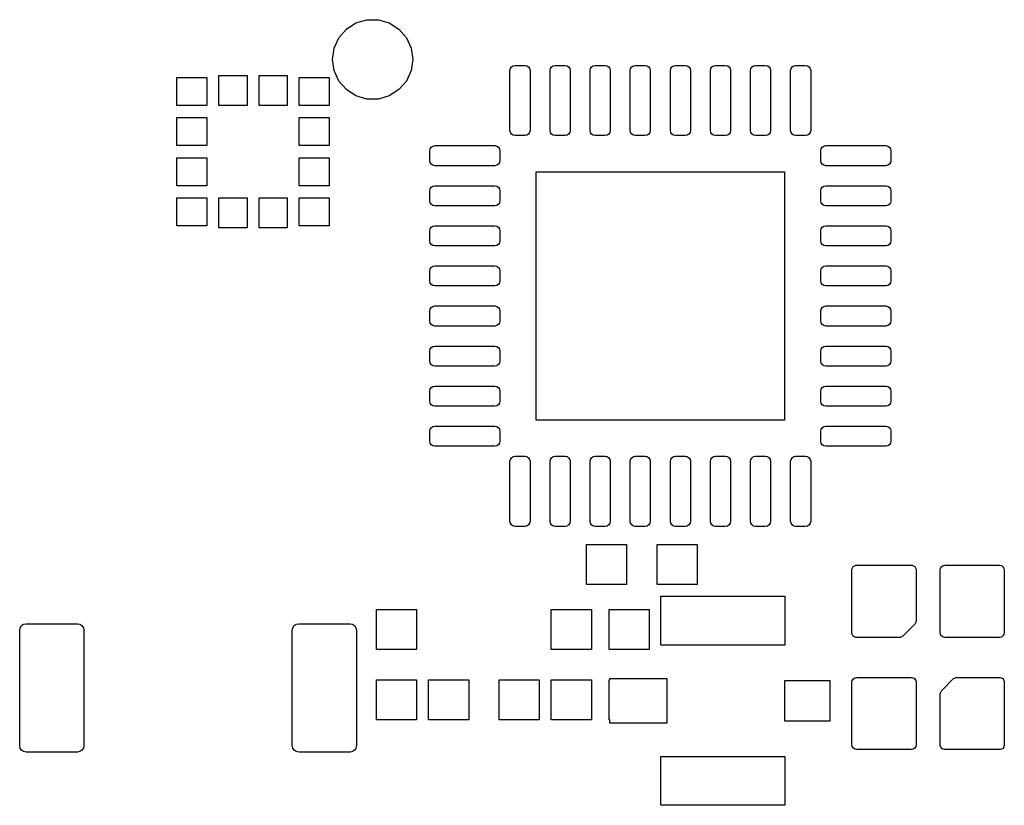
# Model space of a CAD drawing. Extents: x 123.6 to 185.8, y -113.3 to -69.
# Tile 2 of 4: x 137.8 to 150.1, y -92.7 to -82.9. Entities that reach past the tile are written whole.
import ezdxf

# ---------------------------------------------------------------- set-up
doc = ezdxf.new("R2010")
doc.units = 0
doc.layers.add('BLACK', color=7, linetype='CONTINUOUS')

msp = doc.modelspace()

# ---------------------------------------------------------------- linework, layer by layer
at = {"layer": 'BLACK', "linetype": 'CONTINUOUS'}
for p, q in [((141.92257, -83.062125), (142.042292, -82.985184)), ((142.042292, -82.985184), (142.178843, -82.945089)), ((142.178843, -82.945089), (142.321157, -82.945089)), ((142.321157, -82.945089), (142.457708, -82.985184)), ((142.457708, -82.985184), (142.57743, -83.062125)), ((141.829373, -83.16968), (141.92257, -83.062125)), ((142.57743, -83.062125), (142.670627, -83.16968)), ((141.770254, -83.299134), (141.829373, -83.16968)), ((142.670627, -83.16968), (142.729746, -83.299134)), ((141.75, -83.44), (141.770254, -83.299134)), ((142.729746, -83.299134), (142.75, -83.44)), ((141.770254, -83.580866), (141.75, -83.44)), ((142.75, -83.44), (142.729746, -83.580866)), ((141.829373, -83.71032), (141.770254, -83.580866)), ((142.729746, -83.580866), (142.670627, -83.71032)), ((143.963085, -83.579242), (143.967843, -83.555324)), ((143.963085, -84.329242), (143.963085, -83.579242)), ((143.967843, -83.555324), (143.981391, -83.535048)), ((143.981391, -83.535048), (144.001667, -83.5215)), ((144.001667, -83.5215), (144.025585, -83.516742)), ((144.025585, -83.516742), (144.150585, -83.516742)), ((144.150585, -83.516742), (144.174503, -83.5215)), ((144.174503, -83.5215), (144.194779, -83.535048)), ((144.194779, -83.535048), (144.208327, -83.555324)), ((144.208327, -83.555324), (144.213085, -83.579242)), ((144.213085, -83.579242), (144.213085, -84.329242)), ((144.463085, -83.579242), (144.467843, -83.555324)), ((144.463085, -84.329242), (144.463085, -83.579242)), ((144.467843, -83.555324), (144.481391, -83.535048)), ((144.481391, -83.535048), (144.501667, -83.5215)), ((144.501667, -83.5215), (144.525585, -83.516742)), ((144.525585, -83.516742), (144.650585, -83.516742)), ((144.650585, -83.516742), (144.674503, -83.5215)), ((144.674503, -83.5215), (144.694779, -83.535048)), ((144.694779, -83.535048), (144.708327, -83.555324)), ((144.708327, -83.555324), (144.713085, -83.579242)), ((144.713085, -83.579242), (144.713085, -84.329242)), ((144.963085, -83.579242), (144.967843, -83.555324)), ((144.963085, -84.329242), (144.963085, -83.579242)), ((144.967843, -83.555324), (144.981391, -83.535048)), ((144.981391, -83.535048), (145.001667, -83.5215)), ((145.001667, -83.5215), (145.025585, -83.516742)), ((145.025585, -83.516742), (145.150585, -83.516742)), ((145.150585, -83.516742), (145.174503, -83.5215)), ((145.174503, -83.5215), (145.194779, -83.535048)), ((145.194779, -83.535048), (145.208327, -83.555324)), ((145.208327, -83.555324), (145.213085, -83.579242)), ((145.213085, -83.579242), (145.213085, -84.329242)), ((145.463085, -83.579242), (145.467843, -83.555324)), ((145.463085, -84.329242), (145.463085, -83.579242)), ((145.467843, -83.555324), (145.481391, -83.535048)), ((145.481391, -83.535048), (145.501667, -83.5215)), ((145.501667, -83.5215), (145.525585, -83.516742)), ((145.525585, -83.516742), (145.650585, -83.516742)), ((145.650585, -83.516742), (145.674503, -83.5215)), ((145.674503, -83.5215), (145.694779, -83.535048)), ((145.694779, -83.535048), (145.708327, -83.555324)), ((145.708327, -83.555324), (145.713085, -83.579242)), ((145.713085, -83.579242), (145.713085, -84.329242)), ((145.963085, -83.579242), (145.967843, -83.555324)), ((145.963085, -84.329242), (145.963085, -83.579242)), ((145.967843, -83.555324), (145.981391, -83.535048)), ((145.981391, -83.535048), (146.001667, -83.5215)), ((146.001667, -83.5215), (146.025585, -83.516742)), ((146.025585, -83.516742), (146.150585, -83.516742)), ((146.150585, -83.516742), (146.174503, -83.5215)), ((146.174503, -83.5215), (146.194779, -83.535048)), ((146.194779, -83.535048), (146.208327, -83.555324)), ((146.208327, -83.555324), (146.213085, -83.579242)), ((146.213085, -83.579242), (146.213085, -84.329242)), ((146.463085, -83.579242), (146.467843, -83.555324)), ((146.463085, -84.329242), (146.463085, -83.579242)), ((146.467843, -83.555324), (146.481391, -83.535048)), ((146.481391, -83.535048), (146.501667, -83.5215)), ((146.501667, -83.5215), (146.525585, -83.516742)), ((146.525585, -83.516742), (146.650585, -83.516742)), ((146.650585, -83.516742), (146.674503, -83.5215)), ((146.674503, -83.5215), (146.694779, -83.535048)), ((146.694779, -83.535048), (146.708327, -83.555324)), ((146.708327, -83.555324), (146.713085, -83.579242)), ((146.713085, -83.579242), (146.713085, -84.329242)), ((146.963085, -83.579242), (146.967843, -83.555324)), ((146.963085, -84.329242), (146.963085, -83.579242)), ((146.967843, -83.555324), (146.981391, -83.535048)), ((146.981391, -83.535048), (147.001667, -83.5215)), ((147.001667, -83.5215), (147.025585, -83.516742)), ((147.025585, -83.516742), (147.150585, -83.516742)), ((147.150585, -83.516742), (147.174503, -83.5215)), ((147.174503, -83.5215), (147.194779, -83.535048)), ((147.194779, -83.535048), (147.208327, -83.555324)), ((147.208327, -83.555324), (147.213085, -83.579242)), ((147.213085, -83.579242), (147.213085, -84.329242)), ((147.463085, -83.579242), (147.467843, -83.555324)), ((147.463085, -84.329242), (147.463085, -83.579242)), ((147.467843, -83.555324), (147.481391, -83.535048)), ((147.481391, -83.535048), (147.501667, -83.5215)), ((147.501667, -83.5215), (147.525585, -83.516742)), ((147.525585, -83.516742), (147.650585, -83.516742)), ((147.650585, -83.516742), (147.674503, -83.5215)), ((147.674503, -83.5215), (147.694779, -83.535048)), ((147.694779, -83.535048), (147.708327, -83.555324)), ((147.708327, -83.555324), (147.713085, -83.579242)), ((147.713085, -83.579242), (147.713085, -84.329242)), ((139.808085, -84.016742), (139.808085, -83.666742)), ((139.808085, -83.666742), (140.183085, -83.666742)), ((140.183085, -83.666742), (140.183085, -84.016742)), ((140.333085, -84.016742), (140.333085, -83.641742)), ((140.333085, -83.641742), (140.683085, -83.641742)), ((140.683085, -83.641742), (140.683085, -84.016742)), ((140.833085, -84.016742), (140.833085, -83.641742)), ((140.833085, -83.641742), (141.183085, -83.641742)), ((141.183085, -83.641742), (141.183085, -84.016742)), ((141.333085, -84.016742), (141.333085, -83.666742)), ((141.333085, -83.666742), (141.708085, -83.666742)), ((141.708085, -83.666742), (141.708085, -84.016742)), ((141.92257, -83.817875), (141.829373, -83.71032)), ((142.670627, -83.71032), (142.57743, -83.817875)), ((142.042292, -83.894816), (141.92257, -83.817875)), ((142.57743, -83.817875), (142.457708, -83.894816)), ((142.178843, -83.934911), (142.042292, -83.894816)), ((142.321157, -83.934911), (142.178843, -83.934911)), ((142.457708, -83.894816), (142.321157, -83.934911)), ((140.183085, -84.016742), (139.808085, -84.016742)), ((140.683085, -84.016742), (140.333085, -84.016742)), ((141.183085, -84.016742), (140.833085, -84.016742)), ((141.708085, -84.016742), (141.333085, -84.016742)), ((139.808085, -84.516742), (139.808085, -84.166742)), ((139.808085, -84.166742), (140.183085, -84.166742)), ((140.183085, -84.166742), (140.183085, -84.516742)), ((141.333085, -84.516742), (141.333085, -84.166742)), ((141.333085, -84.166742), (141.708085, -84.166742)), ((141.708085, -84.166742), (141.708085, -84.516742)), ((143.967843, -84.35316), (143.963085, -84.329242)), ((143.981391, -84.373436), (143.967843, -84.35316)), ((144.208327, -84.35316), (144.194779, -84.373436)), ((144.213085, -84.329242), (144.208327, -84.35316)), ((144.467843, -84.35316), (144.463085, -84.329242)), ((144.481391, -84.373436), (144.467843, -84.35316)), ((144.708327, -84.35316), (144.694779, -84.373436)), ((144.713085, -84.329242), (144.708327, -84.35316)), ((144.967843, -84.35316), (144.963085, -84.329242)), ((144.981391, -84.373436), (144.967843, -84.35316)), ((145.208327, -84.35316), (145.194779, -84.373436)), ((145.213085, -84.329242), (145.208327, -84.35316)), ((145.467843, -84.35316), (145.463085, -84.329242)), ((145.481391, -84.373436), (145.467843, -84.35316)), ((145.708327, -84.35316), (145.694779, -84.373436)), ((145.713085, -84.329242), (145.708327, -84.35316)), ((145.967843, -84.35316), (145.963085, -84.329242)), ((145.981391, -84.373436), (145.967843, -84.35316)), ((146.208327, -84.35316), (146.194779, -84.373436)), ((146.213085, -84.329242), (146.208327, -84.35316)), ((146.467843, -84.35316), (146.463085, -84.329242)), ((146.481391, -84.373436), (146.467843, -84.35316)), ((146.708327, -84.35316), (146.694779, -84.373436)), ((146.713085, -84.329242), (146.708327, -84.35316)), ((146.967843, -84.35316), (146.963085, -84.329242)), ((146.981391, -84.373436), (146.967843, -84.35316)), ((147.208327, -84.35316), (147.194779, -84.373436)), ((147.213085, -84.329242), (147.208327, -84.35316)), ((147.467843, -84.35316), (147.463085, -84.329242)), ((147.481391, -84.373436), (147.467843, -84.35316)), ((147.708327, -84.35316), (147.694779, -84.373436)), ((147.713085, -84.329242), (147.708327, -84.35316)), ((144.001667, -84.386984), (143.981391, -84.373436)), ((144.025585, -84.391742), (144.001667, -84.386984)), ((144.150585, -84.391742), (144.025585, -84.391742)), ((144.174503, -84.386984), (144.150585, -84.391742)), ((144.194779, -84.373436), (144.174503, -84.386984)), ((144.501667, -84.386984), (144.481391, -84.373436)), ((144.525585, -84.391742), (144.501667, -84.386984)), ((144.650585, -84.391742), (144.525585, -84.391742)), ((144.674503, -84.386984), (144.650585, -84.391742)), ((144.694779, -84.373436), (144.674503, -84.386984)), ((145.001667, -84.386984), (144.981391, -84.373436)), ((145.025585, -84.391742), (145.001667, -84.386984)), ((145.150585, -84.391742), (145.025585, -84.391742)), ((145.174503, -84.386984), (145.150585, -84.391742)), ((145.194779, -84.373436), (145.174503, -84.386984)), ((145.501667, -84.386984), (145.481391, -84.373436)), ((145.525585, -84.391742), (145.501667, -84.386984)), ((145.650585, -84.391742), (145.525585, -84.391742)), ((145.674503, -84.386984), (145.650585, -84.391742)), ((145.694779, -84.373436), (145.674503, -84.386984)), ((146.001667, -84.386984), (145.981391, -84.373436)), ((146.025585, -84.391742), (146.001667, -84.386984)), ((146.150585, -84.391742), (146.025585, -84.391742)), ((146.174503, -84.386984), (146.150585, -84.391742)), ((146.194779, -84.373436), (146.174503, -84.386984)), ((146.501667, -84.386984), (146.481391, -84.373436)), ((146.525585, -84.391742), (146.501667, -84.386984)), ((146.650585, -84.391742), (146.525585, -84.391742)), ((146.674503, -84.386984), (146.650585, -84.391742)), ((146.694779, -84.373436), (146.674503, -84.386984)), ((147.001667, -84.386984), (146.981391, -84.373436)), ((147.025585, -84.391742), (147.001667, -84.386984)), ((147.150585, -84.391742), (147.025585, -84.391742)), ((147.174503, -84.386984), (147.150585, -84.391742)), ((147.194779, -84.373436), (147.174503, -84.386984)), ((147.501667, -84.386984), (147.481391, -84.373436)), ((147.525585, -84.391742), (147.501667, -84.386984)), ((147.650585, -84.391742), (147.525585, -84.391742)), ((147.674503, -84.386984), (147.650585, -84.391742)), ((147.694779, -84.373436), (147.674503, -84.386984)), ((140.183085, -84.516742), (139.808085, -84.516742)), ((141.708085, -84.516742), (141.333085, -84.516742)), ((142.963085, -84.579242), (142.967843, -84.555324)), ((142.963085, -84.704242), (142.963085, -84.579242)), ((142.967843, -84.555324), (142.981391, -84.535048)), ((142.981391, -84.535048), (143.001667, -84.5215)), ((143.001667, -84.5215), (143.025585, -84.516742)), ((143.025585, -84.516742), (143.775585, -84.516742)), ((143.775585, -84.516742), (143.799503, -84.5215)), ((143.799503, -84.5215), (143.819779, -84.535048)), ((143.819779, -84.535048), (143.833327, -84.555324)), ((143.833327, -84.555324), (143.838085, -84.579242)), ((143.838085, -84.579242), (143.838085, -84.704242)), ((147.838085, -84.579242), (147.842843, -84.555324)), ((147.838085, -84.704242), (147.838085, -84.579242)), ((147.842843, -84.555324), (147.856391, -84.535048)), ((147.856391, -84.535048), (147.876667, -84.5215)), ((147.876667, -84.5215), (147.900585, -84.516742)), ((147.900585, -84.516742), (148.650585, -84.516742)), ((148.650585, -84.516742), (148.674503, -84.5215)), ((148.674503, -84.5215), (148.694779, -84.535048)), ((148.694779, -84.535048), (148.708327, -84.555324)), ((148.708327, -84.555324), (148.713085, -84.579242)), ((148.713085, -84.579242), (148.713085, -84.704242)), ((139.808085, -85.016742), (139.808085, -84.666742)), ((139.808085, -84.666742), (140.183085, -84.666742)), ((140.183085, -84.666742), (140.183085, -85.016742)), ((141.333085, -85.016742), (141.333085, -84.666742)), ((141.333085, -84.666742), (141.708085, -84.666742)), ((141.708085, -84.666742), (141.708085, -85.016742)), ((142.967843, -84.72816), (142.963085, -84.704242)), ((142.981391, -84.748436), (142.967843, -84.72816)), ((143.833327, -84.72816), (143.819779, -84.748436)), ((143.838085, -84.704242), (143.833327, -84.72816)), ((147.842843, -84.72816), (147.838085, -84.704242)), ((147.856391, -84.748436), (147.842843, -84.72816)), ((148.708327, -84.72816), (148.694779, -84.748436)), ((148.713085, -84.704242), (148.708327, -84.72816)), ((143.001667, -84.761984), (142.981391, -84.748436)), ((143.025585, -84.766742), (143.001667, -84.761984)), ((143.775585, -84.766742), (143.025585, -84.766742)), ((143.799503, -84.761984), (143.775585, -84.766742)), ((143.819779, -84.748436), (143.799503, -84.761984)), ((144.288085, -87.941742), (144.288085, -84.841742)), ((144.288085, -84.841742), (147.388085, -84.841742)), ((147.388085, -84.841742), (147.388085, -87.941742)), ((147.876667, -84.761984), (147.856391, -84.748436)), ((147.900585, -84.766742), (147.876667, -84.761984)), ((148.650585, -84.766742), (147.900585, -84.766742)), ((148.674503, -84.761984), (148.650585, -84.766742)), ((148.694779, -84.748436), (148.674503, -84.761984)), ((140.183085, -85.016742), (139.808085, -85.016742)), ((141.708085, -85.016742), (141.333085, -85.016742)), ((142.963085, -85.079242), (142.967843, -85.055324)), ((142.963085, -85.204242), (142.963085, -85.079242)), ((142.967843, -85.055324), (142.981391, -85.035048)), ((142.981391, -85.035048), (143.001667, -85.0215)), ((143.001667, -85.0215), (143.025585, -85.016742)), ((143.025585, -85.016742), (143.775585, -85.016742)), ((143.775585, -85.016742), (143.799503, -85.0215)), ((143.799503, -85.0215), (143.819779, -85.035048)), ((143.819779, -85.035048), (143.833327, -85.055324)), ((143.833327, -85.055324), (143.838085, -85.079242)), ((143.838085, -85.079242), (143.838085, -85.204242)), ((147.838085, -85.079242), (147.842843, -85.055324)), ((147.838085, -85.204242), (147.838085, -85.079242)), ((147.842843, -85.055324), (147.856391, -85.035048)), ((147.856391, -85.035048), (147.876667, -85.0215)), ((147.876667, -85.0215), (147.900585, -85.016742)), ((147.900585, -85.016742), (148.650585, -85.016742)), ((148.650585, -85.016742), (148.674503, -85.0215)), ((148.674503, -85.0215), (148.694779, -85.035048)), ((148.694779, -85.035048), (148.708327, -85.055324)), ((148.708327, -85.055324), (148.713085, -85.079242)), ((148.713085, -85.079242), (148.713085, -85.204242)), ((139.808085, -85.516742), (139.808085, -85.166742)), ((139.808085, -85.166742), (140.183085, -85.166742)), ((140.183085, -85.166742), (140.183085, -85.516742)), ((140.333085, -85.541742), (140.333085, -85.166742)), ((140.333085, -85.166742), (140.683085, -85.166742)), ((140.683085, -85.166742), (140.683085, -85.541742)), ((140.833085, -85.541742), (140.833085, -85.166742)), ((140.833085, -85.166742), (141.183085, -85.166742)), ((141.183085, -85.166742), (141.183085, -85.541742)), ((141.333085, -85.516742), (141.333085, -85.166742)), ((141.333085, -85.166742), (141.708085, -85.166742)), ((141.708085, -85.166742), (141.708085, -85.516742)), ((142.967843, -85.22816), (142.963085, -85.204242)), ((143.838085, -85.204242), (143.833327, -85.22816)), ((147.842843, -85.22816), (147.838085, -85.204242)), ((148.713085, -85.204242), (148.708327, -85.22816)), ((142.981391, -85.248436), (142.967843, -85.22816)), ((143.001667, -85.261984), (142.981391, -85.248436)), ((143.025585, -85.266742), (143.001667, -85.261984)), ((143.775585, -85.266742), (143.025585, -85.266742)), ((143.799503, -85.261984), (143.775585, -85.266742)), ((143.819779, -85.248436), (143.799503, -85.261984)), ((143.833327, -85.22816), (143.819779, -85.248436)), ((147.856391, -85.248436), (147.842843, -85.22816)), ((147.876667, -85.261984), (147.856391, -85.248436)), ((147.900585, -85.266742), (147.876667, -85.261984)), ((148.650585, -85.266742), (147.900585, -85.266742)), ((148.674503, -85.261984), (148.650585, -85.266742)), ((148.694779, -85.248436), (148.674503, -85.261984)), ((148.708327, -85.22816), (148.694779, -85.248436)), ((140.183085, -85.516742), (139.808085, -85.516742)), ((140.683085, -85.541742), (140.333085, -85.541742)), ((141.183085, -85.541742), (140.833085, -85.541742)), ((141.708085, -85.516742), (141.333085, -85.516742)), ((142.963085, -85.579242), (142.967843, -85.555324)), ((142.963085, -85.704242), (142.963085, -85.579242)), ((142.967843, -85.555324), (142.981391, -85.535048)), ((142.981391, -85.535048), (143.001667, -85.5215)), ((143.001667, -85.5215), (143.025585, -85.516742)), ((143.025585, -85.516742), (143.775585, -85.516742)), ((143.775585, -85.516742), (143.799503, -85.5215)), ((143.799503, -85.5215), (143.819779, -85.535048)), ((143.819779, -85.535048), (143.833327, -85.555324)), ((143.833327, -85.555324), (143.838085, -85.579242)), ((143.838085, -85.579242), (143.838085, -85.704242)), ((147.838085, -85.579242), (147.842843, -85.555324)), ((147.838085, -85.704242), (147.838085, -85.579242)), ((147.842843, -85.555324), (147.856391, -85.535048)), ((147.856391, -85.535048), (147.876667, -85.5215)), ((147.876667, -85.5215), (147.900585, -85.516742)), ((147.900585, -85.516742), (148.650585, -85.516742)), ((148.650585, -85.516742), (148.674503, -85.5215)), ((148.674503, -85.5215), (148.694779, -85.535048)), ((148.694779, -85.535048), (148.708327, -85.555324)), ((148.708327, -85.555324), (148.713085, -85.579242)), ((148.713085, -85.579242), (148.713085, -85.704242)), ((142.967843, -85.72816), (142.963085, -85.704242)), ((143.838085, -85.704242), (143.833327, -85.72816)), ((147.842843, -85.72816), (147.838085, -85.704242)), ((148.713085, -85.704242), (148.708327, -85.72816)), ((142.981391, -85.748436), (142.967843, -85.72816)), ((143.001667, -85.761984), (142.981391, -85.748436)), ((143.025585, -85.766742), (143.001667, -85.761984)), ((143.775585, -85.766742), (143.025585, -85.766742)), ((143.799503, -85.761984), (143.775585, -85.766742)), ((143.819779, -85.748436), (143.799503, -85.761984)), ((143.833327, -85.72816), (143.819779, -85.748436)), ((147.856391, -85.748436), (147.842843, -85.72816)), ((147.876667, -85.761984), (147.856391, -85.748436)), ((147.900585, -85.766742), (147.876667, -85.761984)), ((148.650585, -85.766742), (147.900585, -85.766742)), ((148.674503, -85.761984), (148.650585, -85.766742)), ((148.694779, -85.748436), (148.674503, -85.761984)), ((148.708327, -85.72816), (148.694779, -85.748436)), ((142.963085, -86.079242), (142.967843, -86.055324)), ((142.963085, -86.204242), (142.963085, -86.079242)), ((142.967843, -86.055324), (142.981391, -86.035048)), ((142.981391, -86.035048), (143.001667, -86.0215)), ((143.001667, -86.0215), (143.025585, -86.016742)), ((143.025585, -86.016742), (143.775585, -86.016742)), ((143.775585, -86.016742), (143.799503, -86.0215)), ((143.799503, -86.0215), (143.819779, -86.035048)), ((143.819779, -86.035048), (143.833327, -86.055324)), ((143.833327, -86.055324), (143.838085, -86.079242)), ((143.838085, -86.079242), (143.838085, -86.204242)), ((147.838085, -86.079242), (147.842843, -86.055324)), ((147.838085, -86.204242), (147.838085, -86.079242)), ((147.842843, -86.055324), (147.856391, -86.035048)), ((147.856391, -86.035048), (147.876667, -86.0215)), ((147.876667, -86.0215), (147.900585, -86.016742)), ((147.900585, -86.016742), (148.650585, -86.016742)), ((148.650585, -86.016742), (148.674503, -86.0215)), ((148.674503, -86.0215), (148.694779, -86.035048)), ((148.694779, -86.035048), (148.708327, -86.055324)), ((148.708327, -86.055324), (148.713085, -86.079242)), ((148.713085, -86.079242), (148.713085, -86.204242)), ((142.967843, -86.22816), (142.963085, -86.204242)), ((143.838085, -86.204242), (143.833327, -86.22816)), ((147.842843, -86.22816), (147.838085, -86.204242)), ((148.713085, -86.204242), (148.708327, -86.22816)), ((142.981391, -86.248436), (142.967843, -86.22816)), ((143.001667, -86.261984), (142.981391, -86.248436)), ((143.025585, -86.266742), (143.001667, -86.261984)), ((143.775585, -86.266742), (143.025585, -86.266742)), ((143.799503, -86.261984), (143.775585, -86.266742)), ((143.819779, -86.248436), (143.799503, -86.261984)), ((143.833327, -86.22816), (143.819779, -86.248436)), ((147.856391, -86.248436), (147.842843, -86.22816)), ((147.876667, -86.261984), (147.856391, -86.248436)), ((147.900585, -86.266742), (147.876667, -86.261984)), ((148.650585, -86.266742), (147.900585, -86.266742)), ((148.674503, -86.261984), (148.650585, -86.266742)), ((148.694779, -86.248436), (148.674503, -86.261984)), ((148.708327, -86.22816), (148.694779, -86.248436)), ((142.963085, -86.579242), (142.967843, -86.555324)), ((142.967843, -86.555324), (142.981391, -86.535048)), ((142.981391, -86.535048), (143.001667, -86.5215)), ((143.001667, -86.5215), (143.025585, -86.516742)), ((143.025585, -86.516742), (143.775585, -86.516742)), ((143.775585, -86.516742), (143.799503, -86.5215)), ((143.799503, -86.5215), (143.819779, -86.535048)), ((143.819779, -86.535048), (143.833327, -86.555324)), ((143.833327, -86.555324), (143.838085, -86.579242)), ((147.838085, -86.579242), (147.842843, -86.555324)), ((147.842843, -86.555324), (147.856391, -86.535048)), ((147.856391, -86.535048), (147.876667, -86.5215)), ((147.876667, -86.5215), (147.900585, -86.516742)), ((147.900585, -86.516742), (148.650585, -86.516742)), ((148.650585, -86.516742), (148.674503, -86.5215)), ((148.674503, -86.5215), (148.694779, -86.535048)), ((148.694779, -86.535048), (148.708327, -86.555324)), ((148.708327, -86.555324), (148.713085, -86.579242)), ((142.963085, -86.704242), (142.963085, -86.579242)), ((143.838085, -86.579242), (143.838085, -86.704242)), ((147.838085, -86.704242), (147.838085, -86.579242)), ((148.713085, -86.579242), (148.713085, -86.704242)), ((142.967843, -86.72816), (142.963085, -86.704242)), ((142.981391, -86.748436), (142.967843, -86.72816)), ((143.001667, -86.761984), (142.981391, -86.748436)), ((143.025585, -86.766742), (143.001667, -86.761984)), ((143.775585, -86.766742), (143.025585, -86.766742)), ((143.799503, -86.761984), (143.775585, -86.766742)), ((143.819779, -86.748436), (143.799503, -86.761984)), ((143.833327, -86.72816), (143.819779, -86.748436)), ((143.838085, -86.704242), (143.833327, -86.72816)), ((147.842843, -86.72816), (147.838085, -86.704242)), ((147.856391, -86.748436), (147.842843, -86.72816)), ((147.876667, -86.761984), (147.856391, -86.748436)), ((147.900585, -86.766742), (147.876667, -86.761984)), ((148.650585, -86.766742), (147.900585, -86.766742)), ((148.674503, -86.761984), (148.650585, -86.766742)), ((148.694779, -86.748436), (148.674503, -86.761984)), ((148.708327, -86.72816), (148.694779, -86.748436)), ((148.713085, -86.704242), (148.708327, -86.72816)), ((142.963085, -87.079242), (142.967843, -87.055324)), ((142.967843, -87.055324), (142.981391, -87.035048)), ((142.981391, -87.035048), (143.001667, -87.0215)), ((143.001667, -87.0215), (143.025585, -87.016742)), ((143.025585, -87.016742), (143.775585, -87.016742)), ((143.775585, -87.016742), (143.799503, -87.0215)), ((143.799503, -87.0215), (143.819779, -87.035048)), ((143.819779, -87.035048), (143.833327, -87.055324)), ((143.833327, -87.055324), (143.838085, -87.079242)), ((147.838085, -87.079242), (147.842843, -87.055324)), ((147.842843, -87.055324), (147.856391, -87.035048)), ((147.856391, -87.035048), (147.876667, -87.0215)), ((147.876667, -87.0215), (147.900585, -87.016742)), ((147.900585, -87.016742), (148.650585, -87.016742)), ((148.650585, -87.016742), (148.674503, -87.0215)), ((148.674503, -87.0215), (148.694779, -87.035048)), ((148.694779, -87.035048), (148.708327, -87.055324)), ((148.708327, -87.055324), (148.713085, -87.079242)), ((142.963085, -87.204242), (142.963085, -87.079242)), ((143.838085, -87.079242), (143.838085, -87.204242)), ((147.838085, -87.204242), (147.838085, -87.079242)), ((148.713085, -87.079242), (148.713085, -87.204242)), ((142.967843, -87.22816), (142.963085, -87.204242)), ((142.981391, -87.248436), (142.967843, -87.22816)), ((143.001667, -87.261984), (142.981391, -87.248436)), ((143.025585, -87.266742), (143.001667, -87.261984)), ((143.775585, -87.266742), (143.025585, -87.266742)), ((143.799503, -87.261984), (143.775585, -87.266742)), ((143.819779, -87.248436), (143.799503, -87.261984)), ((143.833327, -87.22816), (143.819779, -87.248436)), ((143.838085, -87.204242), (143.833327, -87.22816)), ((147.842843, -87.22816), (147.838085, -87.204242)), ((147.856391, -87.248436), (147.842843, -87.22816)), ((147.876667, -87.261984), (147.856391, -87.248436)), ((147.900585, -87.266742), (147.876667, -87.261984)), ((148.650585, -87.266742), (147.900585, -87.266742)), ((148.674503, -87.261984), (148.650585, -87.266742)), ((148.694779, -87.248436), (148.674503, -87.261984)), ((148.708327, -87.22816), (148.694779, -87.248436)), ((148.713085, -87.204242), (148.708327, -87.22816)), ((142.963085, -87.579242), (142.967843, -87.555324)), ((142.967843, -87.555324), (142.981391, -87.535048)), ((142.981391, -87.535048), (143.001667, -87.5215)), ((143.001667, -87.5215), (143.025585, -87.516742)), ((143.025585, -87.516742), (143.775585, -87.516742)), ((143.775585, -87.516742), (143.799503, -87.5215)), ((143.799503, -87.5215), (143.819779, -87.535048)), ((143.819779, -87.535048), (143.833327, -87.555324)), ((143.833327, -87.555324), (143.838085, -87.579242)), ((147.838085, -87.579242), (147.842843, -87.555324)), ((147.842843, -87.555324), (147.856391, -87.535048)), ((147.856391, -87.535048), (147.876667, -87.5215)), ((147.876667, -87.5215), (147.900585, -87.516742)), ((147.900585, -87.516742), (148.650585, -87.516742)), ((148.650585, -87.516742), (148.674503, -87.5215)), ((148.674503, -87.5215), (148.694779, -87.535048)), ((148.694779, -87.535048), (148.708327, -87.555324)), ((148.708327, -87.555324), (148.713085, -87.579242)), ((142.963085, -87.704242), (142.963085, -87.579242)), ((143.838085, -87.579242), (143.838085, -87.704242)), ((147.838085, -87.704242), (147.838085, -87.579242)), ((148.713085, -87.579242), (148.713085, -87.704242)), ((142.967843, -87.72816), (142.963085, -87.704242)), ((142.981391, -87.748436), (142.967843, -87.72816)), ((143.001667, -87.761984), (142.981391, -87.748436)), ((143.025585, -87.766742), (143.001667, -87.761984)), ((143.775585, -87.766742), (143.025585, -87.766742)), ((143.799503, -87.761984), (143.775585, -87.766742)), ((143.819779, -87.748436), (143.799503, -87.761984)), ((143.833327, -87.72816), (143.819779, -87.748436)), ((143.838085, -87.704242), (143.833327, -87.72816)), ((147.842843, -87.72816), (147.838085, -87.704242)), ((147.856391, -87.748436), (147.842843, -87.72816)), ((147.876667, -87.761984), (147.856391, -87.748436)), ((147.900585, -87.766742), (147.876667, -87.761984)), ((148.650585, -87.766742), (147.900585, -87.766742)), ((148.674503, -87.761984), (148.650585, -87.766742)), ((148.694779, -87.748436), (148.674503, -87.761984)), ((148.708327, -87.72816), (148.694779, -87.748436)), ((148.713085, -87.704242), (148.708327, -87.72816)), ((142.967843, -88.055324), (142.981391, -88.035048)), ((142.981391, -88.035048), (143.001667, -88.0215)), ((143.001667, -88.0215), (143.025585, -88.016742)), ((143.025585, -88.016742), (143.775585, -88.016742)), ((143.775585, -88.016742), (143.799503, -88.0215)), ((143.799503, -88.0215), (143.819779, -88.035048)), ((143.819779, -88.035048), (143.833327, -88.055324)), ((147.388085, -87.941742), (144.288085, -87.941742)), ((147.842843, -88.055324), (147.856391, -88.035048)), ((147.856391, -88.035048), (147.876667, -88.0215)), ((147.876667, -88.0215), (147.900585, -88.016742)), ((147.900585, -88.016742), (148.650585, -88.016742)), ((148.650585, -88.016742), (148.674503, -88.0215)), ((148.674503, -88.0215), (148.694779, -88.035048)), ((148.694779, -88.035048), (148.708327, -88.055324)), ((142.963085, -88.079242), (142.967843, -88.055324)), ((142.963085, -88.204242), (142.963085, -88.079242)), ((143.833327, -88.055324), (143.838085, -88.079242)), ((143.838085, -88.079242), (143.838085, -88.204242)), ((147.838085, -88.079242), (147.842843, -88.055324)), ((147.838085, -88.204242), (147.838085, -88.079242)), ((148.708327, -88.055324), (148.713085, -88.079242)), ((148.713085, -88.079242), (148.713085, -88.204242)), ((142.967843, -88.22816), (142.963085, -88.204242)), ((142.981391, -88.248436), (142.967843, -88.22816)), ((143.001667, -88.261984), (142.981391, -88.248436)), ((143.025585, -88.266742), (143.001667, -88.261984)), ((143.775585, -88.266742), (143.025585, -88.266742)), ((143.799503, -88.261984), (143.775585, -88.266742)), ((143.819779, -88.248436), (143.799503, -88.261984)), ((143.833327, -88.22816), (143.819779, -88.248436)), ((143.838085, -88.204242), (143.833327, -88.22816)), ((147.842843, -88.22816), (147.838085, -88.204242)), ((147.856391, -88.248436), (147.842843, -88.22816)), ((147.876667, -88.261984), (147.856391, -88.248436)), ((147.900585, -88.266742), (147.876667, -88.261984)), ((148.650585, -88.266742), (147.900585, -88.266742)), ((148.674503, -88.261984), (148.650585, -88.266742)), ((148.694779, -88.248436), (148.674503, -88.261984)), ((148.708327, -88.22816), (148.694779, -88.248436)), ((148.713085, -88.204242), (148.708327, -88.22816)), ((143.967843, -88.430324), (143.981391, -88.410048)), ((143.981391, -88.410048), (144.001667, -88.3965)), ((144.001667, -88.3965), (144.025585, -88.391742)), ((144.025585, -88.391742), (144.150585, -88.391742)), ((144.150585, -88.391742), (144.174503, -88.3965)), ((144.174503, -88.3965), (144.194779, -88.410048)), ((144.194779, -88.410048), (144.208327, -88.430324)), ((144.467843, -88.430324), (144.481391, -88.410048)), ((144.481391, -88.410048), (144.501667, -88.3965)), ((144.501667, -88.3965), (144.525585, -88.391742)), ((144.525585, -88.391742), (144.650585, -88.391742)), ((144.650585, -88.391742), (144.674503, -88.3965)), ((144.674503, -88.3965), (144.694779, -88.410048)), ((144.694779, -88.410048), (144.708327, -88.430324)), ((144.967843, -88.430324), (144.981391, -88.410048)), ((144.981391, -88.410048), (145.001667, -88.3965)), ((145.001667, -88.3965), (145.025585, -88.391742)), ((145.025585, -88.391742), (145.150585, -88.391742)), ((145.150585, -88.391742), (145.174503, -88.3965)), ((145.174503, -88.3965), (145.194779, -88.410048)), ((145.194779, -88.410048), (145.208327, -88.430324)), ((145.467843, -88.430324), (145.481391, -88.410048)), ((145.481391, -88.410048), (145.501667, -88.3965)), ((145.501667, -88.3965), (145.525585, -88.391742)), ((145.525585, -88.391742), (145.650585, -88.391742)), ((145.650585, -88.391742), (145.674503, -88.3965)), ((145.674503, -88.3965), (145.694779, -88.410048)), ((145.694779, -88.410048), (145.708327, -88.430324)), ((145.967843, -88.430324), (145.981391, -88.410048)), ((145.981391, -88.410048), (146.001667, -88.3965)), ((146.001667, -88.3965), (146.025585, -88.391742)), ((146.025585, -88.391742), (146.150585, -88.391742)), ((146.150585, -88.391742), (146.174503, -88.3965)), ((146.174503, -88.3965), (146.194779, -88.410048)), ((146.194779, -88.410048), (146.208327, -88.430324)), ((146.467843, -88.430324), (146.481391, -88.410048)), ((146.481391, -88.410048), (146.501667, -88.3965)), ((146.501667, -88.3965), (146.525585, -88.391742)), ((146.525585, -88.391742), (146.650585, -88.391742)), ((146.650585, -88.391742), (146.674503, -88.3965)), ((146.674503, -88.3965), (146.694779, -88.410048)), ((146.694779, -88.410048), (146.708327, -88.430324)), ((146.967843, -88.430324), (146.981391, -88.410048)), ((146.981391, -88.410048), (147.001667, -88.3965)), ((147.001667, -88.3965), (147.025585, -88.391742)), ((147.025585, -88.391742), (147.150585, -88.391742)), ((147.150585, -88.391742), (147.174503, -88.3965)), ((147.174503, -88.3965), (147.194779, -88.410048)), ((147.194779, -88.410048), (147.208327, -88.430324)), ((147.467843, -88.430324), (147.481391, -88.410048)), ((147.481391, -88.410048), (147.501667, -88.3965)), ((147.501667, -88.3965), (147.525585, -88.391742)), ((147.525585, -88.391742), (147.650585, -88.391742)), ((147.650585, -88.391742), (147.674503, -88.3965)), ((147.674503, -88.3965), (147.694779, -88.410048)), ((147.694779, -88.410048), (147.708327, -88.430324)), ((143.963085, -88.454242), (143.967843, -88.430324)), ((143.963085, -89.204242), (143.963085, -88.454242)), ((144.208327, -88.430324), (144.213085, -88.454242)), ((144.213085, -88.454242), (144.213085, -89.204242)), ((144.463085, -88.454242), (144.467843, -88.430324)), ((144.463085, -89.204242), (144.463085, -88.454242)), ((144.708327, -88.430324), (144.713085, -88.454242)), ((144.713085, -88.454242), (144.713085, -89.204242)), ((144.963085, -88.454242), (144.967843, -88.430324)), ((144.963085, -89.204242), (144.963085, -88.454242)), ((145.208327, -88.430324), (145.213085, -88.454242)), ((145.213085, -88.454242), (145.213085, -89.204242)), ((145.463085, -88.454242), (145.467843, -88.430324)), ((145.463085, -89.204242), (145.463085, -88.454242)), ((145.708327, -88.430324), (145.713085, -88.454242)), ((145.713085, -88.454242), (145.713085, -89.204242)), ((145.963085, -88.454242), (145.967843, -88.430324)), ((145.963085, -89.204242), (145.963085, -88.454242)), ((146.208327, -88.430324), (146.213085, -88.454242)), ((146.213085, -88.454242), (146.213085, -89.204242)), ((146.463085, -88.454242), (146.467843, -88.430324)), ((146.463085, -89.204242), (146.463085, -88.454242)), ((146.708327, -88.430324), (146.713085, -88.454242)), ((146.713085, -88.454242), (146.713085, -89.204242)), ((146.963085, -88.454242), (146.967843, -88.430324)), ((146.963085, -89.204242), (146.963085, -88.454242)), ((147.208327, -88.430324), (147.213085, -88.454242)), ((147.213085, -88.454242), (147.213085, -89.204242)), ((147.463085, -88.454242), (147.467843, -88.430324)), ((147.463085, -89.204242), (147.463085, -88.454242)), ((147.708327, -88.430324), (147.713085, -88.454242)), ((147.713085, -88.454242), (147.713085, -89.204242)), ((143.967843, -89.22816), (143.963085, -89.204242)), ((143.981391, -89.248436), (143.967843, -89.22816)), ((144.001667, -89.261984), (143.981391, -89.248436)), ((144.025585, -89.266742), (144.001667, -89.261984)), ((144.150585, -89.266742), (144.025585, -89.266742)), ((144.174503, -89.261984), (144.150585, -89.266742)), ((144.194779, -89.248436), (144.174503, -89.261984)), ((144.208327, -89.22816), (144.194779, -89.248436)), ((144.213085, -89.204242), (144.208327, -89.22816)), ((144.467843, -89.22816), (144.463085, -89.204242)), ((144.481391, -89.248436), (144.467843, -89.22816)), ((144.501667, -89.261984), (144.481391, -89.248436)), ((144.525585, -89.266742), (144.501667, -89.261984)), ((144.650585, -89.266742), (144.525585, -89.266742)), ((144.674503, -89.261984), (144.650585, -89.266742)), ((144.694779, -89.248436), (144.674503, -89.261984)), ((144.708327, -89.22816), (144.694779, -89.248436)), ((144.713085, -89.204242), (144.708327, -89.22816)), ((144.967843, -89.22816), (144.963085, -89.204242)), ((144.981391, -89.248436), (144.967843, -89.22816)), ((145.001667, -89.261984), (144.981391, -89.248436)), ((145.025585, -89.266742), (145.001667, -89.261984)), ((145.150585, -89.266742), (145.025585, -89.266742)), ((145.174503, -89.261984), (145.150585, -89.266742)), ((145.194779, -89.248436), (145.174503, -89.261984)), ((145.208327, -89.22816), (145.194779, -89.248436)), ((145.213085, -89.204242), (145.208327, -89.22816)), ((145.467843, -89.22816), (145.463085, -89.204242)), ((145.481391, -89.248436), (145.467843, -89.22816)), ((145.501667, -89.261984), (145.481391, -89.248436)), ((145.525585, -89.266742), (145.501667, -89.261984)), ((145.650585, -89.266742), (145.525585, -89.266742)), ((145.674503, -89.261984), (145.650585, -89.266742)), ((145.694779, -89.248436), (145.674503, -89.261984)), ((145.708327, -89.22816), (145.694779, -89.248436)), ((145.713085, -89.204242), (145.708327, -89.22816)), ((145.967843, -89.22816), (145.963085, -89.204242)), ((145.981391, -89.248436), (145.967843, -89.22816)), ((146.001667, -89.261984), (145.981391, -89.248436)), ((146.025585, -89.266742), (146.001667, -89.261984)), ((146.150585, -89.266742), (146.025585, -89.266742)), ((146.174503, -89.261984), (146.150585, -89.266742)), ((146.194779, -89.248436), (146.174503, -89.261984)), ((146.208327, -89.22816), (146.194779, -89.248436)), ((146.213085, -89.204242), (146.208327, -89.22816)), ((146.467843, -89.22816), (146.463085, -89.204242)), ((146.481391, -89.248436), (146.467843, -89.22816)), ((146.501667, -89.261984), (146.481391, -89.248436)), ((146.525585, -89.266742), (146.501667, -89.261984)), ((146.650585, -89.266742), (146.525585, -89.266742)), ((146.674503, -89.261984), (146.650585, -89.266742)), ((146.694779, -89.248436), (146.674503, -89.261984)), ((146.708327, -89.22816), (146.694779, -89.248436)), ((146.713085, -89.204242), (146.708327, -89.22816)), ((146.967843, -89.22816), (146.963085, -89.204242)), ((146.981391, -89.248436), (146.967843, -89.22816)), ((147.001667, -89.261984), (146.981391, -89.248436)), ((147.025585, -89.266742), (147.001667, -89.261984)), ((147.150585, -89.266742), (147.025585, -89.266742)), ((147.174503, -89.261984), (147.150585, -89.266742)), ((147.194779, -89.248436), (147.174503, -89.261984)), ((147.208327, -89.22816), (147.194779, -89.248436)), ((147.213085, -89.204242), (147.208327, -89.22816)), ((147.467843, -89.22816), (147.463085, -89.204242)), ((147.481391, -89.248436), (147.467843, -89.22816)), ((147.501667, -89.261984), (147.481391, -89.248436)), ((147.525585, -89.266742), (147.501667, -89.261984)), ((147.650585, -89.266742), (147.525585, -89.266742)), ((147.674503, -89.261984), (147.650585, -89.266742)), ((147.694779, -89.248436), (147.674503, -89.261984)), ((147.708327, -89.22816), (147.694779, -89.248436)), ((147.713085, -89.204242), (147.708327, -89.22816)), ((144.918085, -89.991742), (144.918085, -89.491742)), ((144.918085, -89.491742), (145.418085, -89.491742)), ((145.418085, -89.491742), (145.418085, -89.991742)), ((145.798085, -89.991742), (145.798085, -89.491742)), ((145.798085, -89.491742), (146.298085, -89.491742)), ((146.298085, -89.491742), (146.298085, -89.991742)), ((148.228085, -89.801742), (148.24273, -89.766387)), ((148.24273, -89.766387), (148.278085, -89.751742)), ((148.278085, -89.751742), (148.978085, -89.751742)), ((148.978085, -89.751742), (149.01344, -89.766387)), ((149.01344, -89.766387), (149.028085, -89.801742)), ((149.345659, -89.769316), (149.365124, -89.756309)), ((149.365124, -89.756309), (149.388085, -89.751742)), ((149.388085, -89.751742), (150.068085, -89.751742)), ((150.068085, -89.751742), (150.091046, -89.756309)), ((150.091046, -89.756309), (150.110511, -89.769316)), ((148.228085, -90.601742), (148.228085, -89.801742)), ((149.028085, -89.801742), (149.028085, -90.451742)), ((149.328085, -89.811742), (149.332652, -89.788781)), ((149.328085, -90.591742), (149.328085, -89.811742)), ((149.332652, -89.788781), (149.345659, -89.769316)), ((150.110511, -89.769316), (150.123518, -89.788781)), ((150.123518, -89.788781), (150.128085, -89.811742)), ((150.128085, -89.811742), (150.128085, -90.591742)), ((145.418085, -89.991742), (144.918085, -89.991742)), ((146.298085, -89.991742), (145.798085, -89.991742)), ((145.843385, -90.746541), (145.843385, -90.136941)), ((145.843385, -90.136941), (147.392785, -90.136941)), ((147.392785, -90.136941), (147.392785, -90.746541)), ((142.298085, -90.801742), (142.298085, -90.301742)), ((142.298085, -90.301742), (142.798085, -90.301742)), ((142.798085, -90.301742), (142.798085, -90.801742)), ((144.478085, -90.801742), (144.478085, -90.301742)), ((144.478085, -90.301742), (144.978085, -90.301742)), ((144.978085, -90.301742), (144.978085, -90.801742)), ((145.198085, -90.801742), (145.198085, -90.301742)), ((145.198085, -90.301742), (145.698085, -90.301742)), ((145.698085, -90.301742), (145.698085, -90.801742)), ((137.871515, -90.505172), (137.897469, -90.487831)), ((137.897469, -90.487831), (137.928084, -90.481741)), ((137.928084, -90.481741), (138.568084, -90.481741)), ((138.568084, -90.481741), (138.598699, -90.487831)), ((138.598699, -90.487831), (138.624653, -90.505172)), ((141.271516, -90.505173), (141.29747, -90.487832)), ((141.29747, -90.487832), (141.328085, -90.481742)), ((141.328085, -90.481742), (141.968085, -90.481742)), ((141.968085, -90.481742), (141.9987, -90.487832)), ((141.9987, -90.487832), (142.024654, -90.505173)), ((149.01344, -90.487097), (148.86344, -90.637097)), ((149.028085, -90.451742), (149.01344, -90.487097)), ((137.848084, -90.561741), (137.854174, -90.531126)), ((137.848084, -92.001741), (137.848084, -90.561741)), ((137.854174, -90.531126), (137.871515, -90.505172)), ((138.624653, -90.505172), (138.641994, -90.531126)), ((138.641994, -90.531126), (138.648084, -90.561741)), ((138.648084, -90.561741), (138.648084, -92.001741)), ((141.248085, -90.561742), (141.254175, -90.531127)), ((141.248085, -92.001742), (141.248085, -90.561742)), ((141.254175, -90.531127), (141.271516, -90.505173)), ((142.024654, -90.505173), (142.041995, -90.531127)), ((142.041995, -90.531127), (142.048085, -90.561742)), ((142.048085, -90.561742), (142.048085, -92.001742)), ((148.24273, -90.637097), (148.228085, -90.601742)), ((149.332652, -90.614703), (149.328085, -90.591742)), ((149.345659, -90.634168), (149.332652, -90.614703)), ((150.123518, -90.614703), (150.110511, -90.634168)), ((150.128085, -90.591742), (150.123518, -90.614703)), ((147.392785, -90.746541), (145.843385, -90.746541)), ((148.278085, -90.651742), (148.24273, -90.637097)), ((148.828085, -90.651742), (148.278085, -90.651742)), ((148.86344, -90.637097), (148.828085, -90.651742)), ((149.365124, -90.647175), (149.345659, -90.634168)), ((149.388085, -90.651742), (149.365124, -90.647175)), ((150.068085, -90.651742), (149.388085, -90.651742)), ((150.091046, -90.647175), (150.068085, -90.651742)), ((150.110511, -90.634168), (150.091046, -90.647175)), ((142.798085, -90.801742), (142.298085, -90.801742)), ((144.978085, -90.801742), (144.478085, -90.801742)), ((145.698085, -90.801742), (145.198085, -90.801742)), ((142.298085, -91.681742), (142.298085, -91.181742)), ((142.298085, -91.181742), (142.798085, -91.181742)), ((142.798085, -91.181742), (142.798085, -91.681742)), ((142.948085, -91.681742), (142.948085, -91.181742)), ((142.948085, -91.181742), (143.448085, -91.181742)), ((143.448085, -91.181742), (143.448085, -91.681742)), ((143.828085, -91.681742), (143.828085, -91.181742)), ((143.828085, -91.181742), (144.328085, -91.181742)), ((144.328085, -91.181742), (144.328085, -91.681742)), ((144.478085, -91.681742), (144.478085, -91.181742)), ((144.478085, -91.181742), (144.978085, -91.181742)), ((144.978085, -91.181742), (144.978085, -91.681742)), ((145.198085, -91.681742), (145.198085, -91.181742)), ((145.198085, -91.181742), (145.208385, -91.181742)), ((145.208385, -91.181742), (145.208385, -91.162342)), ((145.208385, -91.162342), (145.919585, -91.162342)), ((145.919585, -91.162342), (145.919585, -91.721142)), ((147.392785, -91.695742), (147.392785, -91.187742)), ((147.392785, -91.187742), (147.951585, -91.187742)), ((147.951585, -91.187742), (147.951585, -91.695742)), ((148.228085, -91.211742), (148.232652, -91.188781)), ((148.228085, -91.991742), (148.228085, -91.211742)), ((148.232652, -91.188781), (148.245659, -91.169316)), ((148.245659, -91.169316), (148.265124, -91.156309)), ((148.265124, -91.156309), (148.288085, -91.151742)), ((148.288085, -91.151742), (148.968085, -91.151742)), ((148.968085, -91.151742), (148.991046, -91.156309)), ((148.991046, -91.156309), (149.010511, -91.169316)), ((149.010511, -91.169316), (149.023518, -91.188781)), ((149.023518, -91.188781), (149.028085, -91.211742)), ((149.028085, -91.211742), (149.028085, -91.991742)), ((149.34273, -91.316387), (149.49273, -91.166387)), ((149.49273, -91.166387), (149.528085, -91.151742)), ((149.528085, -91.151742), (150.078085, -91.151742)), ((150.078085, -91.151742), (150.11344, -91.166387)), ((150.11344, -91.166387), (150.128085, -91.201742)), ((150.128085, -91.201742), (150.128085, -92.001742)), ((149.328085, -91.351742), (149.34273, -91.316387)), ((149.328085, -92.001742), (149.328085, -91.351742)), ((142.798085, -91.681742), (142.298085, -91.681742)), ((143.448085, -91.681742), (142.948085, -91.681742)), ((144.328085, -91.681742), (143.828085, -91.681742)), ((144.978085, -91.681742), (144.478085, -91.681742)), ((145.208385, -91.681742), (145.198085, -91.681742)), ((145.208385, -91.721142), (145.208385, -91.681742)), ((145.919585, -91.721142), (145.208385, -91.721142)), ((147.951585, -91.695742), (147.392785, -91.695742)), ((137.854174, -92.032356), (137.848084, -92.001741)), ((137.871515, -92.05831), (137.854174, -92.032356)), ((137.897469, -92.075651), (137.871515, -92.05831)), ((137.928084, -92.081741), (137.897469, -92.075651)), ((138.568084, -92.081741), (137.928084, -92.081741)), ((138.598699, -92.075651), (138.568084, -92.081741)), ((138.624653, -92.05831), (138.598699, -92.075651)), ((138.641994, -92.032356), (138.624653, -92.05831)), ((138.648084, -92.001741), (138.641994, -92.032356)), ((141.254175, -92.032357), (141.248085, -92.001742)), ((141.271516, -92.058311), (141.254175, -92.032357)), ((141.29747, -92.075652), (141.271516, -92.058311)), ((141.328085, -92.081742), (141.29747, -92.075652)), ((141.968085, -92.081742), (141.328085, -92.081742)), ((141.9987, -92.075652), (141.968085, -92.081742)), ((142.024654, -92.058311), (141.9987, -92.075652)), ((142.041995, -92.032357), (142.024654, -92.058311)), ((142.048085, -92.001742), (142.041995, -92.032357)), ((148.232652, -92.014703), (148.228085, -91.991742)), ((148.245659, -92.034168), (148.232652, -92.014703)), ((148.265124, -92.047175), (148.245659, -92.034168)), ((148.288085, -92.051742), (148.265124, -92.047175)), ((148.968085, -92.051742), (148.288085, -92.051742)), ((148.991046, -92.047175), (148.968085, -92.051742)), ((149.010511, -92.034168), (148.991046, -92.047175)), ((149.023518, -92.014703), (149.010511, -92.034168)), ((149.028085, -91.991742), (149.023518, -92.014703)), ((149.34273, -92.037097), (149.328085, -92.001742)), ((149.378085, -92.051742), (149.34273, -92.037097)), ((150.078085, -92.051742), (149.378085, -92.051742)), ((150.11344, -92.037097), (150.078085, -92.051742)), ((150.128085, -92.001742), (150.11344, -92.037097)), ((145.843385, -92.746543), (145.843385, -92.136943)), ((145.843385, -92.136943), (147.392785, -92.136943)), ((147.392785, -92.136943), (147.392785, -92.746543)), ((147.392785, -92.746543), (145.843385, -92.746543))]:
    msp.add_line(p, q, dxfattribs=at)

doc.saveas('drawing.dxf')
